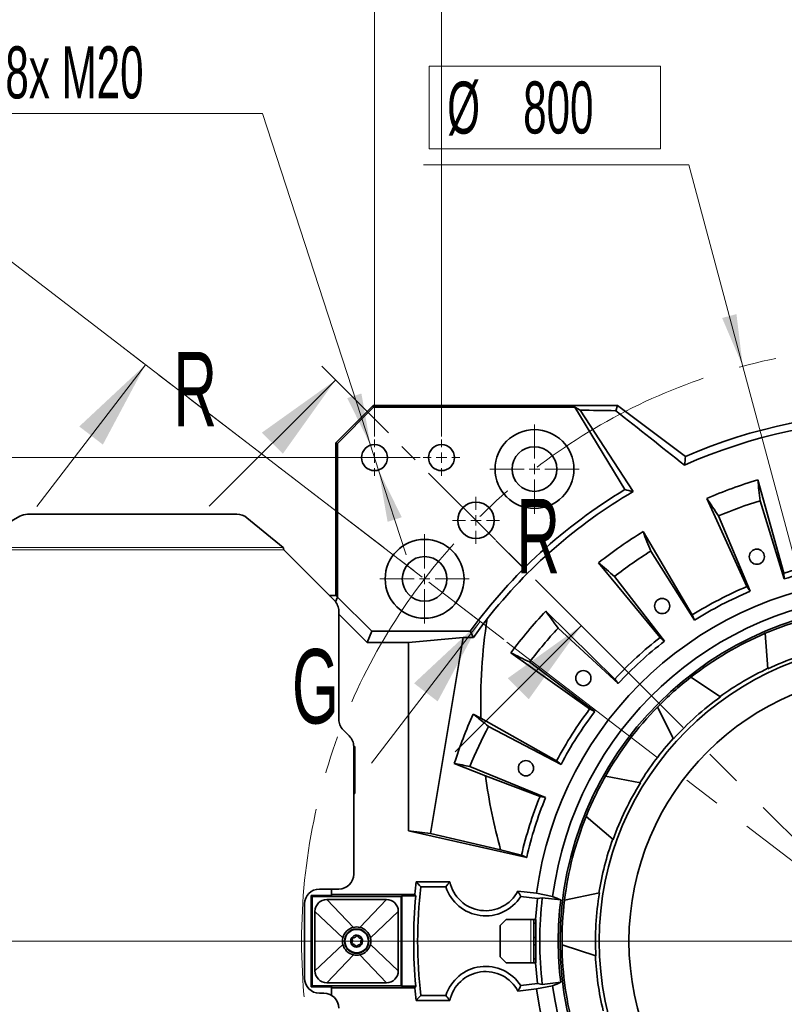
# Model space of a CAD drawing. Header units: millimetres. Extents: x 0 to 5960, y 0 to 4200.
# Tile 5 of 12: x 736 to 1250, y 2932 to 3594. Entities that reach past the tile are written whole.
import ezdxf

# ---------------------------------------------------------------- set-up
doc = ezdxf.new("R2010")
doc.units = ezdxf.units.MM
doc.header["$LTSCALE"] = 10
doc.linetypes.add('CENTER', pattern=[10.16, 6.35, -1.27, 1.27, -1.27])
doc.linetypes.add('CENTERX2', pattern=[20.32, 12.7, -2.54, 2.54, -2.54])
doc.styles.add('SLDTEXTSTYLE0', font='TXT', dxfattribs={"width": 0.605})
doc.dimstyles.new('SLDDIMSTYLE1', dxfattribs={"dimtxt": 35, "dimasz": 35, "dimexe": 0, "dimexo": 0.0625, "dimgap": -8.75, "dimtad": 0, "dimtih": 1, "dimtoh": 1, "dimdec": 1, "dimrnd": 1e-09, "dimzin": 12, "dimdsep": 46, "dimtxsty": 'SLDTEXTSTYLE0', "dimsah": 1, "dimcen": 0, "dimadec": 0, "dimazin": 3, "dimtfac": 1, "dimtmove": 0, "dimatfit": 3, "dimfxl": 1, "dimfrac": 2, "dimtolj": 1, "dimarcsym": 0})
doc.dimstyles.new('SLDDIMSTYLE2', dxfattribs={"dimtxt": 35, "dimasz": 35, "dimexe": 0, "dimexo": 0.0625, "dimgap": -8.75, "dimtad": 1, "dimdec": 4, "dimlfac": 10, "dimzin": 12, "dimdsep": 46, "dimtxsty": 'SLDTEXTSTYLE0', "dimsah": 1, "dimcen": 0.09, "dimadec": 1, "dimazin": 3, "dimtfac": 1, "dimtofl": 0, "dimtmove": 0, "dimatfit": 3, "dimfxl": 1, "dimfrac": 2, "dimtolj": 1, "dimarcsym": 0})
doc.dimstyles.new('SLDDIMSTYLE3', dxfattribs={"dimtxt": 35, "dimasz": 35, "dimexe": 0, "dimexo": 0.0625, "dimgap": 8.75, "dimtad": 1, "dimdec": 4, "dimlfac": 10, "dimzin": 12, "dimdsep": 46, "dimtxsty": 'SLDTEXTSTYLE0', "dimsah": 1, "dimcen": 0.09, "dimadec": 1, "dimazin": 3, "dimtfac": 1, "dimtofl": 0, "dimtmove": 0, "dimatfit": 3, "dimfxl": 1, "dimfrac": 2, "dimtolj": 1, "dimtzin": 12, "dimarcsym": 0})
doc.dimstyles.new('SLDDIMSTYLE4', dxfattribs={"dimtxt": 35, "dimasz": 35, "dimexe": 0, "dimexo": 0.0625, "dimgap": 8.75, "dimtad": 1, "dimdec": 1, "dimrnd": 1e-09, "dimzin": 12, "dimdsep": 46, "dimtxsty": 'SLDTEXTSTYLE0', "dimsah": 1, "dimcen": 0.09, "dimadec": 0, "dimazin": 3, "dimtfac": 1, "dimtmove": 0, "dimatfit": 0, "dimfxl": 1, "dimfrac": 2, "dimtolj": 1, "dimtzin": 12, "dimarcsym": 0})
doc.dimstyles.new('SLDDIMSTYLE5', dxfattribs={"dimtxt": 35, "dimasz": 35, "dimexe": 0, "dimexo": 0.0625, "dimgap": 8.75, "dimtad": 1, "dimdec": 1, "dimrnd": 1e-09, "dimzin": 12, "dimdsep": 46, "dimtxsty": 'SLDTEXTSTYLE0', "dimsah": 1, "dimcen": 0.09, "dimadec": 0, "dimazin": 3, "dimtfac": 1, "dimtofl": 0, "dimtmove": 0, "dimatfit": 3, "dimfxl": 1, "dimfrac": 2, "dimtolj": 1, "dimtzin": 12, "dimarcsym": 0})
doc.dimstyles.new('SLDDIMSTYLE6', dxfattribs={"dimtxt": 35, "dimasz": 35, "dimexe": 0, "dimexo": 0.0625, "dimgap": 8.75, "dimtad": 0, "dimtih": 1, "dimtoh": 1, "dimdec": 1, "dimrnd": 1e-09, "dimzin": 12, "dimdsep": 46, "dimtxsty": 'SLDTEXTSTYLE0', "dimsah": 1, "dimcen": 0, "dimadec": 0, "dimazin": 3, "dimtfac": 1, "dimtmove": 0, "dimatfit": 3, "dimfxl": 1, "dimfrac": 2, "dimtolj": 1, "dimtzin": 12, "dimarcsym": 0})

# ---------------------------------------------------------------- blocks, each defined once
blk = doc.blocks.new('_D')
at = {"color": 7, "linetype": 'Continuous', "lineweight": 0}
for p, q in [((1011.19, 3506.84), (1011.19, 3562.26)), ((1011.19, 3562.26), (1166.49, 3562.26)), ((1166.49, 3562.26), (1166.49, 3506.84)), ((1166.49, 3506.84), (1011.19, 3506.84)), ((1185.5, 3496.1), (1007.18, 3496.1)), ((1221.82, 3360.54), (1185.5, 3496.1)), ((1428.88, 2587.8), (1221.82, 3360.54)), ((1428.88, 2587.8), (1444.41, 2529.85))]:
    blk.add_line(p, q, dxfattribs=at)
at = {"color": 7, "linetype": 'Continuous', "lineweight": 18}
for points in [[(1221.82, 3360.54), (1217.59, 3395.65), (1207.93, 3393.06)], [(1428.88, 2587.8), (1433.11, 2552.7), (1442.77, 2555.29)]]:
    blk.add_solid(points, dxfattribs=at)
at = {"color": 7, "linetype": 'Continuous', "lineweight": 18, "char_height": 35, "attachment_point": 1, "style": 'SLDTEXTSTYLE0'}
for s, insert in [('%%c', (1023.22, 3551.96)), ('800', (1074.25, 3552.06))]:
    blk.add_mtext(s, dxfattribs=dict(at, insert=insert))
blk = doc.blocks.new('_D_1')
at = {"color": 7, "linetype": 'Continuous', "lineweight": 0}
for p, q in [((1170.77, 4023.37), (1266.73, 4036)), ((1266.73, 4036), (1273.74, 3982.74)), ((1177.78, 3970.11), (1170.77, 4023.37)), ((1273.74, 3982.74), (1177.78, 3970.11)), ((1570.07, 3293.1), (1940.77, 3776.2)), ((1006.42, 3218.9), (523.32, 3589.59))]:
    blk.add_line(p, q, dxfattribs=at)
at = {"color": 7, "linetype": 'Continuous', "lineweight": 18}
blk.add_arc((1325.35, 2974.17), 995.93, 52.5, 142.5, dxfattribs=at)
for points in [[(1931.63, 3764.3), (1906.47, 3789.14), (1900.52, 3781.1)], [(535.22, 3580.46), (560.93, 3604.74), (553.1, 3610.96)]]:
    blk.add_solid(points, dxfattribs=at)
at = {"color": 7, "linetype": 'Continuous', "lineweight": 18, "char_height": 35, "attachment_point": 1, "rotation": 7.5, "style": 'SLDTEXTSTYLE0'}
for s, insert in [('90°', (1183.82, 4016.41)), ('4x', (1104.3, 4005.94))]:
    blk.add_mtext(s, dxfattribs=dict(at, insert=insert))
blk = doc.blocks.new('_D_2')
at = {"color": 7, "linetype": 'Continuous', "lineweight": 0}
for p, q in [((1570.07, 3293.1), (1941.03, 3776.55)), ((1679.8, 2974.17), (2336.72, 2974.17))]:
    blk.add_line(p, q, dxfattribs=at)
at = {"color": 7, "linetype": 'Continuous', "lineweight": 18}
blk.add_arc((1325.35, 2974.17), 996.37, 0, 52.5, dxfattribs=at)
for points in [[(1931.9, 3764.65), (1956.18, 3738.94), (1962.4, 3746.77)], [(2321.72, 2974.17), (2326.1, 3009.26), (2316.11, 3009.08)]]:
    blk.add_solid(points, dxfattribs=at)
at = {"color": 7, "linetype": 'Continuous', "lineweight": 18, "insert": (2234.48, 3485.41), "char_height": 35, "attachment_point": 1, "rotation": 296.25, "style": 'SLDTEXTSTYLE0'}
blk.add_mtext('52,5°', dxfattribs=at)
blk = doc.blocks.new('_D_5')
at = {"color": 7, "linetype": 'Continuous', "lineweight": 0}
for p, q in [((974.35, 3313.42), (974.35, 3749.17)), ((1019.35, 3313.42), (1019.35, 3749.17)), ((974.35, 3734.17), (865.37, 3734.17)), ((974.35, 3734.17), (1019.35, 3734.17)), ((1019.35, 3734.17), (1079.35, 3734.17))]:
    blk.add_line(p, q, dxfattribs=at)
at = {"color": 7, "linetype": 'Continuous', "lineweight": 18}
for points in [[(974.35, 3734.17), (939.35, 3739.17), (939.35, 3729.17)], [(1019.35, 3734.17), (1054.35, 3729.17), (1054.35, 3739.17)]]:
    blk.add_solid(points, dxfattribs=at)
at = {"color": 7, "linetype": 'Continuous', "lineweight": 18, "char_height": 35, "attachment_point": 1, "style": 'SLDTEXTSTYLE0'}
for s, insert in [('4x', (865.37, 3779.29)), ('45', (929.53, 3779.29))]:
    blk.add_mtext(s, dxfattribs=dict(at, insert=insert))
blk = doc.blocks.new('_D_6')
at = {"color": 7, "linetype": 'Continuous', "lineweight": 0}
for p, q in [((1019.35, 3313.42), (1019.35, 3749.17)), ((1325.35, 3331.11), (1325.35, 3749.17)), ((1325.35, 3734.17), (1019.35, 3734.17))]:
    blk.add_line(p, q, dxfattribs=at)
at = {"color": 7, "linetype": 'Continuous', "lineweight": 18}
for points in [[(1019.35, 3734.17), (1054.35, 3729.17), (1054.35, 3739.17)], [(1325.35, 3734.17), (1290.35, 3739.17), (1290.35, 3729.17)]]:
    blk.add_solid(points, dxfattribs=at)
at = {"color": 7, "linetype": 'Continuous', "lineweight": 18, "char_height": 35, "attachment_point": 1, "style": 'SLDTEXTSTYLE0'}
for s, insert in [('4x', (1100.16, 3779.29)), ('306', (1164.33, 3779.29))]:
    blk.add_mtext(s, dxfattribs=dict(at, insert=insert))
blk = doc.blocks.new('_D_7')
at = {"color": 7, "linetype": 'Continuous', "lineweight": 0}
for p, q in [((898.99, 3530.53), (726.29, 3530.53)), ((971.64, 3307.49), (898.99, 3530.53)), ((977.06, 3290.85), (971.64, 3307.49)), ((977.06, 3290.85), (995.64, 3233.8))]:
    blk.add_line(p, q, dxfattribs=at)
at = {"color": 7, "linetype": 'Continuous', "lineweight": 18}
for points in [[(971.64, 3307.49), (965.55, 3342.32), (956.04, 3339.22)], [(977.06, 3290.85), (983.14, 3256.03), (992.65, 3259.12)]]:
    blk.add_solid(points, dxfattribs=at)
at = {"color": 7, "linetype": 'Continuous', "lineweight": 18, "insert": (726.29, 3575.65), "char_height": 35, "attachment_point": 1, "style": 'SLDTEXTSTYLE0'}
blk.add_mtext('8x M20', dxfattribs=at)
blk = doc.blocks.new('_D_8')
at = {"color": 7, "linetype": 'Continuous', "lineweight": 0}
for p, q in [((1005.1, 3299.17), (563.35, 3299.17)), ((578.35, 3299.17), (578.35, 2974.17)), ((931.79, 2974.17), (563.35, 2974.17))]:
    blk.add_line(p, q, dxfattribs=at)
at = {"color": 7, "linetype": 'Continuous', "lineweight": 18}
for points in [[(578.35, 3299.17), (573.35, 3264.17), (583.35, 3264.17)], [(578.35, 2974.17), (583.35, 3009.17), (573.35, 3009.17)]]:
    blk.add_solid(points, dxfattribs=at)
at = {"color": 7, "linetype": 'Continuous', "lineweight": 18, "char_height": 35, "attachment_point": 1, "rotation": 90, "style": 'SLDTEXTSTYLE0'}
for s, insert in [('325', (533.23, 3128.65)), ('4x', (533.23, 3064.49))]:
    blk.add_mtext(s, dxfattribs=dict(at, insert=insert))
blk = doc.blocks.new('SW_CENTERMARKSYMBOL_0')
at = {"color": 0, "linetype": 'Continuous', "lineweight": 18}
blk.add_line((-7, 0), (-391.56, 0), dxfattribs=at)
blk = doc.blocks.new('SW_CENTERMARKSYMBOL_13')
at = {"color": 0, "linetype": 'Continuous', "lineweight": 18}
for p, q in [((0, 7), (0, 30)), ((-7, 0), (-30, 0)), ((0, 0), (-3.5, 0)), ((0, 0), (0, 3.5)), ((0, 0), (0, -3.5)), ((0, 0), (3.5, 0)), ((7, 0), (30, 0)), ((0, -7), (0, -30))]:
    blk.add_line(p, q, dxfattribs=at)
blk = doc.blocks.new('SW_CENTERMARKSYMBOL_14')
at = {"color": 0, "linetype": 'Continuous', "lineweight": 18}
for p, q in [((0, 7), (0, 30)), ((-7, 0), (-30, 0)), ((0, 0), (-3.5, 0)), ((0, 0), (0, 3.5)), ((0, 0), (0, -3.5)), ((0, 0), (3.5, 0)), ((7, 0), (30, 0)), ((0, -7), (0, -30))]:
    blk.add_line(p, q, dxfattribs=at)
blk = doc.blocks.new('SW_CENTERMARKSYMBOL_15')
at = {"color": 0, "linetype": 'Continuous', "lineweight": 18}
for p, q in [((0, 7), (0, 15.75)), ((-7, 0), (-15.75, 0)), ((0, 0), (-3.5, 0)), ((0, 0), (0, 3.5)), ((0, 0), (0, -3.5)), ((0, 0), (3.5, 0)), ((7, 0), (15.75, 0)), ((0, -7), (0, -15.75))]:
    blk.add_line(p, q, dxfattribs=at)
blk = doc.blocks.new('SW_CENTERMARKSYMBOL_16')
at = {"color": 0, "linetype": 'Continuous', "lineweight": 18}
for p, q in [((0, 7), (0, 12.25)), ((-7, 0), (-12.25, 0)), ((0, 0), (-3.5, 0)), ((0, 0), (0, 3.5)), ((0, 0), (0, -3.5)), ((0, 0), (3.5, 0)), ((7, 0), (12.25, 0)), ((0, -7), (0, -12.25))]:
    blk.add_line(p, q, dxfattribs=at)
blk = doc.blocks.new('SW_CENTERMARKSYMBOL_17')
at = {"color": 0, "linetype": 'Continuous', "lineweight": 18}
for p, q in [((0, 7), (0, 12.25)), ((-7, 0), (-12.25, 0)), ((0, 0), (-3.5, 0)), ((0, 0), (0, 3.5)), ((0, 0), (0, -3.5)), ((0, 0), (3.5, 0)), ((7, 0), (12.25, 0)), ((0, -7), (0, -12.25))]:
    blk.add_line(p, q, dxfattribs=at)

msp = doc.modelspace()

# ---------------------------------------------------------------- linework, layer by layer
at = {"color": 7, "linetype": 'CENTER', "lineweight": 18}
for p, q in [((1061.244768, 3176.828205), (804.537169, 3373.806874)), ((1127.462424, 3172.060398), (934.025874, 3365.496948))]:
    msp.add_line(p, q, dxfattribs=at)
at = {"color": 7, "linetype": 'Continuous', "lineweight": 18}
for p, q in [((747.352864, 3266.429244), (820.404235, 3361.631645)), ((863.315196, 3266.501999), (948.168009, 3351.354813)), ((972.32633, 3093.801032), (1045.377701, 3189.003433)), ((1028.467475, 3101.34972), (1113.320289, 3186.202533))]:
    msp.add_line(p, q, dxfattribs=at)
at = {"color": 7, "linetype": 'Continuous', "lineweight": 35}
for p, q in [((948.348666, 3309.174156), (973.348666, 3334.174156)), ((973.782826, 3333.126001), (949.396821, 3308.739996)), ((973.348666, 3334.174156), (973.782826, 3333.126001)), ((973.348666, 3334.174156), (1137.613247, 3334.174156)), ((973.782826, 3333.126001), (1108.97436, 3333.126001)), ((1142.566604, 3277.712411), (1108.97436, 3333.126001)), ((1112.550928, 3331.111721), (1108.97436, 3333.126001)), ((1148.061849, 3276.339931), (1112.550928, 3331.111721)), ((1136.47276, 3330.747147), (1137.613247, 3334.174156)), ((1137.613247, 3334.174156), (1183.348717, 3299.941924)), ((949.396821, 3308.739996), (948.348666, 3309.174156)), ((948.348666, 3309.174156), (948.348666, 3206.532912)), ((949.396821, 3205.484756), (949.396821, 3308.739996)), ((1249.317997, 3221.514183), (1231.906532, 3284.227247)), ((1197.631208, 3271.75205), (1224.604433, 3212.519181)), ((1233.420777, 3270.230339), (1249.730564, 3217.704242)), ((735.916638, 3259.742874), (707.748687, 3243.787353)), ((881.906916, 3261.120477), (741.216628, 3261.120477)), ((912.85944, 3238.86463), (888.622345, 3258.772828)), ((1226.73737, 3209.335404), (1205.468267, 3260.056458)), ((1187.892369, 3193.408091), (1154.84285, 3249.477841)), ((947.419733, 3203.103089), (913.348666, 3237.174156)), ((1159.928166, 3236.349781), (1189.276964, 3189.834751)), ((1124.964248, 3228.556618), (1166.348977, 3178.323245)), ((1169.233259, 3175.799998), (1135.561309, 3219.287924)), ((1249.317997, 3221.514183), (1249.730564, 3217.704242)), ((1224.604433, 3212.519181), (1226.73737, 3209.335404)), ((948.348666, 3206.532912), (943.98991, 3206.532912)), ((949.452911, 3205.484756), (948.136033, 3202.30553)), ((949.396821, 3205.484756), (948.348666, 3206.532912)), ((949.452911, 3205.484756), (949.396821, 3205.484756)), ((972.44056, 3182.497108), (949.452911, 3205.484756)), ((950.348666, 3123.316292), (950.348666, 3196.032021)), ((969.336314, 3175.002795), (950.348666, 3193.990444)), ((1135.834162, 3150.361568), (1089.398859, 3195.966943)), ((1187.892369, 3193.408091), (1189.276964, 3189.834751)), ((1097.708688, 3184.602388), (1138.096426, 3147.268347)), ((972.44056, 3182.497108), (969.336314, 3175.002795)), ((972.44056, 3182.497108), (1038.736904, 3182.497108)), ((1033.82332, 3178.321347), (997.2645, 3175.002795)), ((1033.82332, 3178.321347), (1011.991722, 3046.450223)), ((1040.871989, 3178.321347), (1033.82332, 3178.321347)), ((1040.871989, 3178.321347), (1038.736904, 3182.497108)), ((1166.348977, 3178.323245), (1169.233259, 3175.799998)), ((1238.768874, 3157.232043), (1236.972729, 3181.091275)), ((969.336314, 3175.002795), (997.2645, 3175.002795)), ((997.2645, 3048.412024), (997.2645, 3175.002795)), ((1065.953156, 3168.025443), (1118.929088, 3130.214886)), ((1122.368155, 3128.524123), (1078.588045, 3161.815293)), ((1186.878674, 3151.518628), (1206.900899, 3138.419024)), ((1135.834162, 3150.361568), (1138.096426, 3147.268347)), ((1175.306148, 3110.164939), (1164.516194, 3131.520641)), ((1045.827579, 3124.065847), (1040.682516, 3126.819556)), ((1096.691054, 3095.308165), (1045.827579, 3124.065847)), ((1118.929088, 3130.214886), (1122.368155, 3128.524123)), ((1051.002498, 3118.514658), (1099.676818, 3092.905859)), ((957.419733, 3112.103089), (953.277598, 3116.245224)), ((961.223552, 3105.049043), (960.348651, 3105.049043)), ((961.223552, 3105.049043), (960.348666, 3104.174156)), ((960.348666, 3019.174156), (960.348666, 3105.032021)), ((961.223552, 3073.29927), (961.223552, 3105.049043)), ((1027.982227, 3093.619722), (1048.944682, 3085.180776)), ((1089.335837, 3070.729554), (1038.431109, 3091.555228)), ((1096.691054, 3095.308165), (1099.676818, 3092.905859)), ((1048.944682, 3085.180776), (1085.576352, 3071.472609)), ((1129.552284, 3085.028912), (1153.063409, 3080.58863)), ((961.223552, 3073.29927), (960.348666, 3074.174156)), ((960.348666, 3073.29927), (961.223552, 3073.29927)), ((1085.576352, 3071.472609), (1089.335837, 3070.729554)), ((1134.686035, 3042.394471), (1116.544944, 3057.99543)), ((997.2645, 3048.412024), (1076.636374, 3030.452002)), ((1011.991722, 3046.450223), (997.2645, 3048.412024)), ((1059.098844, 3035.624166), (1011.991722, 3046.450223)), ((1073.130585, 3031.999679), (1059.098844, 3035.624166)), ((1073.130585, 3031.999679), (1076.636374, 3030.452002)), ((1024.974849, 3014.11307), (1002.349614, 3014.11307)), ((937.348666, 3009.174156), (950.348666, 3009.174156)), ((945.348666, 3004.803498), (945.348666, 3009.174156)), ((945.348666, 3005.572693), (1001.407874, 3005.572693)), ((1022.316131, 3010.654156), (1005.421784, 3010.654156)), ((1083.216935, 3006.308345), (1070.727299, 3007.786228)), ((1094.067015, 3004.192922), (1083.216935, 3006.308345)), ((1102.034117, 3001.662565), (1125.454787, 3006.557598)), ((927.348666, 2949.174156), (927.348666, 2999.174156)), ((931.719324, 3004.803498), (932.348666, 3004.174156)), ((931.719324, 3004.803498), (945.348666, 3004.803498)), ((931.719324, 2943.544815), (931.719324, 3004.803498)), ((932.348666, 3004.174156), (992.348666, 3004.174156)), ((932.348666, 2944.174156), (932.348666, 3004.174156)), ((982.358666, 3002.184156), (942.338666, 3002.184156)), ((982.348666, 3002.174156), (942.348666, 3002.174156)), ((992.6983, 3004.523791), (992.348666, 3004.174156)), ((992.348666, 3004.174156), (992.348666, 2944.174156)), ((1002.097487, 3004.523791), (992.6983, 3004.523791)), ((992.6983, 2943.824522), (992.6983, 3004.523791)), ((1083.859531, 3002.749263), (1072.574521, 3004.084604)), ((1083.859531, 3002.749263), (1087.12412, 3003.312889)), ((1087.12412, 3003.312889), (1099.501565, 3001.848282)), ((934.338666, 2994.184156), (934.338666, 2954.164156)), ((934.348666, 2994.174156), (934.348666, 2954.174156)), ((990.348666, 2954.174156), (990.348666, 2994.174156)), ((990.358666, 2954.164156), (990.358666, 2994.184156)), ((1062.848666, 2988.674156), (1058.848666, 2984.674156)), ((1062.848666, 2988.674156), (1079.348666, 2988.674156)), ((1079.348666, 2988.674156), (1081.348666, 2988.674156)), ((1081.348666, 2988.674156), (1082.848666, 2988.674156)), ((1081.348666, 2986.174156), (1081.348666, 2988.674156)), ((1082.848666, 2986.174156), (1081.348666, 2986.174156)), ((1081.348666, 2976.674156), (1081.348666, 2986.174156)), ((1082.848666, 2988.674156), (1082.848666, 2986.174156)), ((1082.848666, 2976.674156), (1082.848666, 2986.174156)), ((1058.848666, 2963.674156), (1058.848666, 2984.674156)), ((1081.348666, 2976.674156), (1082.848666, 2976.674156)), ((1081.348666, 2971.674156), (1081.348666, 2976.674156)), ((1082.848666, 2971.674156), (1082.848666, 2976.674156)), ((1081.348666, 2971.674156), (1082.848666, 2971.674156)), ((1081.348666, 2962.174156), (1081.348666, 2971.674156)), ((1082.848666, 2962.174156), (1082.848666, 2971.674156)), ((1123.092579, 2964.238079), (1100.362168, 2971.709191)), ((1058.848666, 2963.674156), (1062.848666, 2959.674156)), ((1062.848666, 2959.674156), (1079.348666, 2959.674156)), ((1079.348666, 2959.674156), (1081.348666, 2959.674156)), ((1081.348666, 2962.174156), (1082.848666, 2962.174156)), ((1081.348666, 2959.674156), (1081.348666, 2962.174156)), ((1082.848666, 2959.674156), (1081.348666, 2959.674156)), ((1082.848666, 2962.174156), (1082.848666, 2959.674156)), ((942.338666, 2946.164156), (982.358666, 2946.164156)), ((942.348666, 2946.174156), (982.348666, 2946.174156)), ((1072.574521, 2944.263709), (1083.859531, 2945.59905)), ((1087.12412, 2945.035423), (1083.859531, 2945.59905)), ((1099.501565, 2946.500031), (1087.12412, 2945.035423)), ((931.719324, 2943.544815), (932.348666, 2944.174156)), ((945.348666, 2943.544815), (931.719324, 2943.544815)), ((992.348666, 2944.174156), (932.348666, 2944.174156)), ((940.348666, 2939.174156), (937.348666, 2939.174156)), ((945.348666, 2937.834411), (945.348666, 2943.544815)), ((1001.407874, 2942.77562), (945.348666, 2942.77562)), ((992.6983, 2943.824522), (992.348666, 2944.174156)), ((1002.097487, 2943.824522), (992.6983, 2943.824522)), ((1070.727299, 2940.562085), (1083.216935, 2942.039968)), ((1083.216935, 2942.039968), (1094.067015, 2944.155391)), ((1002.349614, 2934.235243), (1024.974849, 2934.235243)), ((1005.421784, 2937.694156), (1022.316131, 2937.694156))]:
    msp.add_line(p, q, dxfattribs=at)
at = {"color": 7, "linetype": 'CENTERX2', "lineweight": 18}
for q in [(1042.505953, 3257.016869), (1008.007329, 3217.678728)]:
    msp.add_line((1325.348666, 2974.174156), q, dxfattribs=at)
at = {"color": 8, "linetype": 'Continuous', "lineweight": 18}
for p, q in [((913.348666, 3237.174156), (701.156662, 3237.174156)), ((702.005553, 3238.86463), (912.85944, 3238.86463)), ((942.348666, 3002.174156), (960.17237, 2983.42152)), ((982.348666, 3002.174156), (964.524961, 2983.42152)), ((934.348666, 2994.174156), (953.101302, 2976.350452)), ((990.348666, 2994.174156), (971.596029, 2976.350452)), ((1079.348666, 2959.674156), (1079.348666, 2988.674156)), ((934.348666, 2954.174156), (953.101302, 2971.997861)), ((990.348666, 2954.174156), (971.596029, 2971.997861)), ((942.348666, 2946.174156), (960.17237, 2964.926793)), ((982.348666, 2946.174156), (964.524961, 2964.926793))]:
    msp.add_line(p, q, dxfattribs=at)
at = {"color": 7, "linetype": 'Continuous', "lineweight": 35, "flags": 128}
for points in [[(1082.607469, 2988.674156), (1083.122932, 2995.627191), (1083.859531, 3002.749263)], [(1083.859531, 2945.59905), (1083.122932, 2952.721122), (1082.607469, 2959.674156)]]:
    msp.add_lwpolyline(points, dxfattribs=at)
at = {"color": 7, "linetype": 'CENTERX2', "lineweight": 18}
msp.add_circle((1325.348666, 2974.174156), 400, dxfattribs=at)
at = {"color": 7, "linetype": 'Continuous', "lineweight": 35}
for centre, radius in [((1081.844094, 3291.515493), 26.5), ((974.348666, 3299.174156), 8.75), ((1019.348666, 3299.174156), 8.75), ((1081.844094, 3291.515493), 15), ((1042.505953, 3257.016869), 12.25), ((1008.007329, 3217.678728), 26.5), ((1231.293126, 3232.589627), 5.1), ((1008.007329, 3217.678728), 15), ((1167.615146, 3199.440969), 5.1), ((1325.348666, 2974.174156), 226.302016), ((1325.348666, 2974.174156), 200), ((1114.686444, 3150.940749), 5.1), ((1325.348666, 2974.174156), 180), ((1076.114024, 3090.394178), 5.1), ((962.348666, 2974.174156), 8.15), ((962.348666, 2974.174156), 7.9)]:
    msp.add_circle(centre, radius, dxfattribs=at)
for centre, radius, start, end in [((1325.348666, 2974.174156), 355.371107, 66.447941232, 113.552058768), ((1325.348666, 2974.174156), 350.335226, 65.970049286, 114.029950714), ((1325.348666, 2974.174156), 323.827657, 106.771473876, 113.228526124), ((1325.348666, 2974.174156), 354.322951, 121.055149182, 143.98857695), ((1325.348666, 2974.174156), 350.335226, 120.401016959, 141.798008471), ((1325.348666, 2974.174156), 310, 107.25, 112.75), ((741.187391, 3250.348953), 10.771564, 89.84448631, 119.295965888), ((881.971315, 3250.526149), 10.594524, 51.113471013, 90.348273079), ((1325.348666, 2974.174156), 323.827657, 121.771473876, 128.228526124), ((1325.348666, 2974.174156), 310, 122.25, 127.75), ((1325.348666, 2974.174156), 258.761959, 97.912922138, 107.087077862), ((1325.348666, 2974.174156), 255, 97.75, 107.25), ((1325.348666, 2974.174156), 244.254746, 13, 172.440243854), ((1325.348666, 2974.174156), 258.761959, 112.912922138, 122.087077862), ((1325.348666, 2974.174156), 233.221629, 13.338672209, 172.604744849), ((1325.348666, 2974.174156), 255, 112.75, 122.25), ((940.348666, 3196.032021), 10, 0, 45), ((1325.348666, 2974.174156), 323.827657, 136.771473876, 143.228526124), ((1325.348666, 2974.174156), 225, 105.48260337, 113.127710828), ((1325.348666, 2974.174156), 310, 137.25, 142.75), ((1325.348666, 2974.174156), 258.761959, 127.912922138, 137.087077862), ((1325.348666, 2974.174156), 225, 113.127710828, 127.98260337), ((1325.348666, 2974.174156), 255, 127.75, 137.25), ((1325.348666, 2974.174156), 202.5, 103.297850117, 115.31246408), ((1325.348666, 2974.174156), 202.81746, 115.278029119, 125.832285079), ((1325.348666, 2974.174156), 225, 127.98260337, 135.627710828), ((1325.348666, 2974.174156), 202.5, 125.797850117, 137.81246408), ((1325.348666, 2974.174156), 225, 135.627710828, 150.48260337), ((1325.348666, 2974.174156), 258.761959, 142.912922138, 152.087077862), ((1325.348666, 2974.174156), 255, 142.75, 152.25), ((960.348666, 3123.316292), 10, 180, 225), ((1325.348666, 2974.174156), 310, 152.25, 157.75), ((950.348666, 3105.032021), 10, 0, 45), ((1325.348666, 2974.174156), 202.81746, 137.778029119, 148.332285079), ((1325.348666, 2974.174156), 225, 150.48260337, 158.127710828), ((1325.348666, 2974.174156), 202.5, 148.297850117, 160.31246408), ((1325.348666, 2974.174156), 258.761959, 157.912922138, 167.087077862), ((1325.348666, 2974.174156), 255, 157.75, 167.25), ((1325.348666, 2974.174156), 225, 158.127710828, 172.98260337), ((1325.348666, 2974.174156), 202.81746, 160.278029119, 170.832285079), ((950.348666, 3019.174156), 10, 270, 0), ((1325.348666, 2974.174156), 325.458913, 172.951141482, 174.463798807), ((1048.988393, 3019.174156), 24.541087, 191.901459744, 332.352199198), ((937.348666, 2999.174156), 10, 90, 180), ((1325.348666, 2974.174156), 322, 173.494884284, 186.505115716), ((1048.988393, 3019.174156), 28, 197.715195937, 327.390355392), ((1325.348666, 2974.174156), 202.5, 170.797850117, 182.81246408), ((942.338666, 2994.184156), 8, 90, 180), ((942.348666, 2994.174156), 8, 90, 180), ((982.348666, 2994.174156), 8, 0, 90), ((982.358666, 2994.184156), 8, 0, 90), ((1325.348666, 2974.174156), 324.672797, 174.636297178, 185.363702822), ((1325.348666, 2974.174156), 240, 173.02643524, 186.97356476), ((1325.348666, 2974.174156), 227.536305, 173.014099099, 186.985900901), ((1325.348666, 2974.174156), 225, 172.98260337, 180.627710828), ((962.348666, 2974.174156), 9.5, 103.243136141, 166.756863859), ((962.348666, 2974.174156), 9.5, 76.756863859, 103.243136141), ((962.348666, 2974.174156), 9.5, 13.243136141, 76.756863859), ((962.348666, 2974.174156), 9.5, 166.756863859, 193.243136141), ((962.348666, 2974.174156), 9.5, 193.243136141, 256.756863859), ((962.348666, 2974.174156), 4, 146.570601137, 206.570601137), ((962.348666, 2974.174156), 4, 206.570601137, 266.570601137), ((962.348666, 2974.174156), 4, 86.570601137, 146.570601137), ((962.348666, 2974.174156), 4, 266.570601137, 326.570601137), ((962.348666, 2974.174156), 4, 26.570601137, 86.570601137), ((962.348666, 2974.174156), 9.5, 283.243136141, 346.756863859), ((962.348666, 2974.174156), 4, 326.570601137, 26.570601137), ((962.348666, 2974.174156), 9.5, 346.756863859, 13.243136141), ((1325.348666, 2974.174156), 225, 180.627710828, 195.48260337), ((962.348666, 2974.174156), 9.5, 256.756863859, 283.243136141), ((1325.348666, 2974.174156), 202.81746, 182.778029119, 193.332285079), ((942.338666, 2954.164156), 8, 180, 270), ((942.348666, 2954.174156), 8, 180, 270), ((982.348666, 2954.174156), 8, 270, 0), ((982.358666, 2954.164156), 8, 270, 0), ((1048.988393, 2929.174156), 28, 32.609644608, 162.284804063), ((1048.988393, 2929.174156), 24.541087, 27.647800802, 168.098540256), ((937.348666, 2949.174156), 10, 180, 270), ((940.348666, 2929.174156), 10, 0, 90), ((1325.348666, 2974.174156), 325.458913, 185.536201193, 187.048858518), ((1325.348666, 2974.174156), 244.254746, 187.559756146, 347), ((1325.348666, 2974.174156), 233.221629, 187.395255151, 346.661327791)]:
    msp.add_arc(centre, radius, start, end, dxfattribs=at)
for centre, major_axis, ratio, start_param, end_param in [((1325.348666, 2979.391135), (0, 347.157729), 0.9998870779, 0.9159107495, 0.9606035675), ((1325.348666, 3134.201288), (0, 322.208175), 0.8679465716, 1.3941142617, 1.6022577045), ((1325.348666, 2998.232953), (0, 313.130241), 0.997043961, 1.1476306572, 1.2612534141), ((1325.348666, 3134.201288), (0, 322.208175), 0.8679465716, 1.7235286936, 1.8817243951), ((1325.348666, 3490.449892), (0, 688.857966), 0.6620426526, 2.3516493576, 2.3537952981), ((1325.348666, 2457.898421), (0, 688.857966), 0.6620426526, 0.7877973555, 0.7899432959)]:
    msp.add_ellipse(centre, major_axis=major_axis, ratio=ratio, start_param=start_param, end_param=end_param, dxfattribs=at)
for points in [[(1112.550928, 3331.111721), (1120.497664, 3330.985307), (1128.470579, 3330.863597), (1136.47276, 3330.747147)], [(1136.47276, 3330.747147), (1151.822423, 3318.580277), (1167.2183, 3306.385543), (1182.68721, 3294.14678)], [(1183.348717, 3299.941924), (1183.124473, 3298.013001), (1182.903934, 3296.081313), (1182.68721, 3294.14678)], [(1231.906532, 3284.227247), (1232.410238, 3279.56481), (1232.91494, 3274.899316), (1233.420777, 3270.230339)], [(1148.061849, 3276.339931), (1146.226139, 3276.804), (1144.394435, 3277.261419), (1142.566604, 3277.712411)], [(1205.468267, 3260.056458), (1202.854601, 3263.958247), (1200.242303, 3267.856639), (1197.631208, 3271.75205)], [(1154.84285, 3249.477841), (1156.536121, 3245.104641), (1158.231144, 3240.728746), (1159.928166, 3236.349781)], [(913.348666, 3237.174156), (913.18559, 3237.755933), (913.022515, 3238.337361), (912.85944, 3238.86463)], [(1135.561309, 3219.287924), (1132.026843, 3222.380297), (1128.49458, 3225.469742), (1124.964248, 3228.556618)], [(1089.398859, 3195.966943), (1092.1663, 3192.181007), (1094.936131, 3188.392921), (1097.708688, 3184.602388)], [(1078.588045, 3161.815293), (1074.373648, 3163.887508), (1070.162136, 3165.957466), (1065.953156, 3168.025443)], [(1040.682516, 3126.819556), (1044.119842, 3124.052613), (1047.559724, 3121.28437), (1051.002498, 3118.514658)], [(1038.431109, 3091.555228), (1034.946279, 3092.244188), (1031.463379, 3092.932327), (1027.982227, 3093.619722)], [(1002.349614, 3014.11307), (1003.368811, 3012.960087), (1004.392821, 3011.807116), (1005.421784, 3010.654156)], [(1024.974849, 3014.11307), (1024.039634, 3012.960205), (1023.158269, 3011.807223), (1022.316131, 3010.654156)], [(1070.727299, 3007.786228), (1071.380181, 3006.548028), (1071.99258, 3005.314542), (1072.574521, 3004.084604)], [(1094.067015, 3004.192922), (1095.876664, 3003.411579), (1097.688135, 3002.630037), (1099.501565, 3001.848282)], [(1099.501565, 2946.500031), (1097.688135, 2945.718276), (1095.876664, 2944.936734), (1094.067015, 2944.155391)], [(1070.727299, 2940.562085), (1071.380181, 2941.800285), (1071.99258, 2943.033771), (1072.574521, 2944.263709)], [(1002.349614, 2934.235243), (1003.368811, 2935.388226), (1004.392821, 2936.541197), (1005.421784, 2937.694156)], [(1024.974849, 2934.235243), (1024.039634, 2935.388108), (1023.158269, 2936.54109), (1022.316131, 2937.694156)]]:
    msp.add_open_spline(points, degree=3, dxfattribs=at)
for points, knots in [([(958.80468, 2972.61182), (958.777331, 2972.582894), (958.758796, 2972.545804), (958.746105, 2972.465368), (958.752582, 2972.422042), (958.77113, 2972.384956)], [0, 0, 0, 0, 0.5, 0.5, 1, 1, 1, 1]), ([(958.77113, 2972.384956), (958.789636, 2972.347953), (958.820444, 2972.316743), (958.892158, 2972.27871), (958.933288, 2972.271192), (958.972773, 2972.275716)], [0, 0, 0, 0, 0.5, 0.5, 1, 1, 1, 1]), ([(959.016621, 2976.148545), (959.203403, 2975.896456), (959.345033, 2975.618637), (959.485982, 2975.15578), (959.5195, 2974.997134), (959.558269, 2974.674795), (959.563511, 2974.508264), (959.544151, 2974.180124), (959.520041, 2974.018878), (959.44361, 2973.701796), (959.390984, 2973.546326), (959.198308, 2973.106599), (959.020426, 2972.840006), (958.80468, 2972.61182)], [0, 0, 0, 0, 0.25, 0.25, 0.375, 0.375, 0.5, 0.5, 0.625, 0.625, 0.75, 0.75, 1, 1, 1, 1]), ([(958.972773, 2972.275716), (959.284479, 2972.311429), (959.595892, 2972.295174), (960.067213, 2972.185811), (960.221363, 2972.135516), (960.519901, 2972.007921), (960.666742, 2971.929196), (960.94124, 2971.748359), (961.068828, 2971.646857), (961.305214, 2971.422124), (961.413542, 2971.298813), (961.698019, 2970.912088), (961.839954, 2970.624741), (961.929695, 2970.323807)], [0, 0, 0, 0, 0.25, 0.25, 0.375, 0.375, 0.5, 0.5, 0.625, 0.625, 0.75, 0.75, 1, 1, 1, 1]), ([(959.010404, 2976.377793), (958.987613, 2976.343266), (958.975987, 2976.300978), (958.978907, 2976.219856), (958.992958, 2976.180482), (959.016621, 2976.148545)], [0, 0, 0, 0, 0.5, 0.5, 1, 1, 1, 1]), ([(959.22365, 2976.46217), (959.184915, 2976.471394), (959.143529, 2976.468896), (959.067535, 2976.439672), (959.033247, 2976.412396), (959.010404, 2976.377793)], [0, 0, 0, 0, 0.5, 0.5, 1, 1, 1, 1]), ([(962.392514, 2978.046986), (962.26759, 2977.759185), (962.097807, 2977.49762), (961.767434, 2977.144125), (961.646803, 2977.035775), (961.387033, 2976.841031), (961.245434, 2976.753225), (960.951576, 2976.605921), (960.799878, 2976.546178), (960.487061, 2976.453828), (960.326107, 2976.421669), (959.848955, 2976.368667), (959.529137, 2976.389421), (959.22365, 2976.46217)], [0, 0, 0, 0, 0.25, 0.25, 0.375, 0.375, 0.5, 0.5, 0.625, 0.625, 0.75, 0.75, 1, 1, 1, 1]), ([(962.304817, 2970.301327), (962.429741, 2970.589128), (962.599524, 2970.850693), (962.929897, 2971.204188), (963.050528, 2971.312538), (963.310298, 2971.507282), (963.451897, 2971.595088), (963.745755, 2971.742392), (963.897453, 2971.802135), (964.21027, 2971.894485), (964.371224, 2971.926644), (964.848376, 2971.979646), (965.168194, 2971.958892), (965.473681, 2971.886143)], [0, 0, 0, 0, 0.25, 0.25, 0.375, 0.375, 0.5, 0.5, 0.625, 0.625, 0.75, 0.75, 1, 1, 1, 1]), ([(962.58794, 2978.166994), (962.546643, 2978.169468), (962.504208, 2978.158393), (962.435414, 2978.115303), (962.40834, 2978.083446), (962.392514, 2978.046986)], [0, 0, 0, 0, 0.5, 0.5, 1, 1, 1, 1]), ([(962.767636, 2978.024506), (962.756256, 2978.062665), (962.733399, 2978.097257), (962.670095, 2978.148456), (962.629329, 2978.164513), (962.58794, 2978.166994)], [0, 0, 0, 0, 0.5, 0.5, 1, 1, 1, 1]), ([(965.724558, 2976.072597), (965.412852, 2976.036884), (965.101439, 2976.053139), (964.630118, 2976.162502), (964.475968, 2976.212796), (964.17743, 2976.340392), (964.030589, 2976.419117), (963.756091, 2976.599953), (963.628503, 2976.701456), (963.392117, 2976.926189), (963.283789, 2977.049499), (962.999312, 2977.436224), (962.857377, 2977.723572), (962.767636, 2978.024506)], [0, 0, 0, 0, 0.25, 0.25, 0.375, 0.375, 0.5, 0.5, 0.625, 0.625, 0.75, 0.75, 1, 1, 1, 1]), ([(965.68071, 2972.199768), (965.493928, 2972.451857), (965.352298, 2972.729676), (965.211349, 2973.192533), (965.177831, 2973.351178), (965.139062, 2973.673518), (965.13382, 2973.840049), (965.15318, 2974.168189), (965.17729, 2974.329435), (965.253721, 2974.646517), (965.306347, 2974.801987), (965.499023, 2975.241714), (965.676905, 2975.508307), (965.892651, 2975.736493)], [0, 0, 0, 0, 0.25, 0.25, 0.375, 0.375, 0.5, 0.5, 0.625, 0.625, 0.75, 0.75, 1, 1, 1, 1]), ([(965.473681, 2971.886143), (965.512416, 2971.876919), (965.553802, 2971.879417), (965.629796, 2971.908641), (965.664084, 2971.935916), (965.686927, 2971.97052)], [0, 0, 0, 0, 0.5, 0.5, 1, 1, 1, 1]), ([(965.686927, 2971.97052), (965.709718, 2972.005047), (965.721344, 2972.047335), (965.718424, 2972.128457), (965.704373, 2972.167831), (965.68071, 2972.199768)], [0, 0, 0, 0, 0.5, 0.5, 1, 1, 1, 1]), ([(965.926201, 2975.963357), (965.907695, 2976.00036), (965.876887, 2976.03157), (965.805173, 2976.069603), (965.764043, 2976.077121), (965.724558, 2976.072597)], [0, 0, 0, 0, 0.5, 0.5, 1, 1, 1, 1]), ([(965.892651, 2975.736493), (965.920001, 2975.765419), (965.938535, 2975.802509), (965.951226, 2975.882945), (965.944749, 2975.926271), (965.926201, 2975.963357)], [0, 0, 0, 0, 0.5, 0.5, 1, 1, 1, 1]), ([(961.929695, 2970.323807), (961.941075, 2970.285648), (961.963932, 2970.251056), (962.027236, 2970.199857), (962.068003, 2970.1838), (962.109391, 2970.181319)], [0, 0, 0, 0, 0.5, 0.5, 1, 1, 1, 1]), ([(962.109391, 2970.181319), (962.150688, 2970.178845), (962.193123, 2970.18992), (962.261917, 2970.23301), (962.288991, 2970.264866), (962.304817, 2970.301327)], [0, 0, 0, 0, 0.5, 0.5, 1, 1, 1, 1])]:
    msp.add_open_spline(points, degree=3, knots=knots, dxfattribs=at)
at = {"color": 7, "linetype": 'Continuous', "lineweight": 18}
for points in [[(820.404235, 3361.631645), (775.945016, 3320.118059), (791.812083, 3307.94283)], [(948.168009, 3351.354813), (898.670535, 3315.999474), (912.81267, 3301.857338)], [(1045.377701, 3189.003433), (1000.918482, 3147.489847), (1016.785549, 3135.314618)], [(1113.320289, 3186.202533), (1063.822814, 3150.847194), (1077.96495, 3136.705059)]]:
    msp.add_solid(points, dxfattribs=at)

# ---------------------------------------------------------------- block references
at = {"color": 7, "linetype": 'Continuous', "lineweight": 0}
for name, p in [('SW_CENTERMARKSYMBOL_0', (1325.348666, 2974.174156)), ('SW_CENTERMARKSYMBOL_14', (1081.844094, 3291.515493)), ('SW_CENTERMARKSYMBOL_17', (974.348666, 3299.174156)), ('SW_CENTERMARKSYMBOL_16', (1019.348666, 3299.174156)), ('SW_CENTERMARKSYMBOL_15', (1042.505953, 3257.016869)), ('SW_CENTERMARKSYMBOL_13', (1008.007329, 3217.678728))]:
    msp.add_blockref(name, p, dxfattribs=at)

# ---------------------------------------------------------------- texts
at = {"color": 7, "linetype": 'Continuous', "char_height": 50, "attachment_point": 1, "style": 'SLDTEXTSTYLE0'}
for s, insert in [('R', (839.287552, 3370.254134)), ('R', (1069.776365, 3271.455881)), ('G', (918.919184, 3170.479266))]:
    msp.add_mtext(s, dxfattribs=dict(at, insert=insert))

# ---------------------------------------------------------------- dimensions: what is measured, and where the dimension line sits
at = {"color": 7, "linetype": 'Continuous', "lineweight": 18}
dim = msp.add_angular_dim_2l(base=(1195.35324, 3961.587445), line1=((1568.853237, 3291.515493), (1325.348666, 2974.174156)), line2=((1008.007329, 3217.678728), (1325.348666, 2974.174156)), text='4x <>', dimstyle='SLDDIMSTYLE2', dxfattribs=at)
dim.commit()
dim.dimension.update_dxf_attribs({"geometry": '_D_1', "text_midpoint": (1195.35324, 3961.587445), "dimtype": 162})
for p1, dimstyle, picture, middle in [((974.348666, 3311.424156), 'SLDDIMSTYLE4', '_D_5', (924.185683, 3734.174156)), ((1325.348666, 3329.112555), 'SLDDIMSTYLE5', '_D_6', (1172.348666, 3734.174156))]:
    dim = msp.add_linear_dim(base=(1019.348666, 3734.174156), p1=p1, p2=(1019.348666, 3311.424156), text='4x <>', dimstyle=dimstyle, dxfattribs=at)
    dim.commit()
    dim.dimension.update_dxf_attribs({"geometry": picture, "text_midpoint": middle, "dimtype": 160})
dim = msp.add_angular_dim_2l(base=(2218.966693, 3414.857799), line1=((1677.802285, 2974.174156), (933.789646, 2974.174156)), line2=((1325.348666, 2974.174156), (1568.853237, 3291.515493)), dimstyle='SLDDIMSTYLE3', dxfattribs=at)
dim.commit()
dim.dimension.update_dxf_attribs({"geometry": '_D_2', "text_midpoint": (2218.966693, 3414.857799), "dimtype": 162})
dim = msp.add_diameter_dim_2p(p1=(971.638668, 3307.493917), p2=(977.058663, 3290.854396), text='8x M20', dimstyle='SLDDIMSTYLE6', override={"dimpost": '<>'}, dxfattribs=at)
dim.commit()
dim.dimension.update_dxf_attribs({"geometry": '_D_7', "text_midpoint": (805.141367, 3557.38917), "dimtype": 163})
dim = msp.add_diameter_dim_2p(p1=(1221.819886, 3360.544176), p2=(1428.877445, 2587.804137), dimstyle='SLDDIMSTYLE1', dxfattribs=at)
dim.commit()
dim.dimension.update_dxf_attribs({"geometry": '_D', "text_midpoint": (1088.836179, 3534.550209), "dimtype": 163})
dim = msp.add_linear_dim(base=(578.348641, 2974.174156), p1=(1007.098666, 3299.174156), p2=(933.789646, 2974.174156), angle=90, text='4x <>', dimstyle='SLDDIMSTYLE5', dxfattribs=at)
dim.commit()
dim.dimension.update_dxf_attribs({"geometry": '_D_8', "text_midpoint": (578.348641, 3136.674156), "dimtype": 160})

doc.saveas('drawing.dxf')
